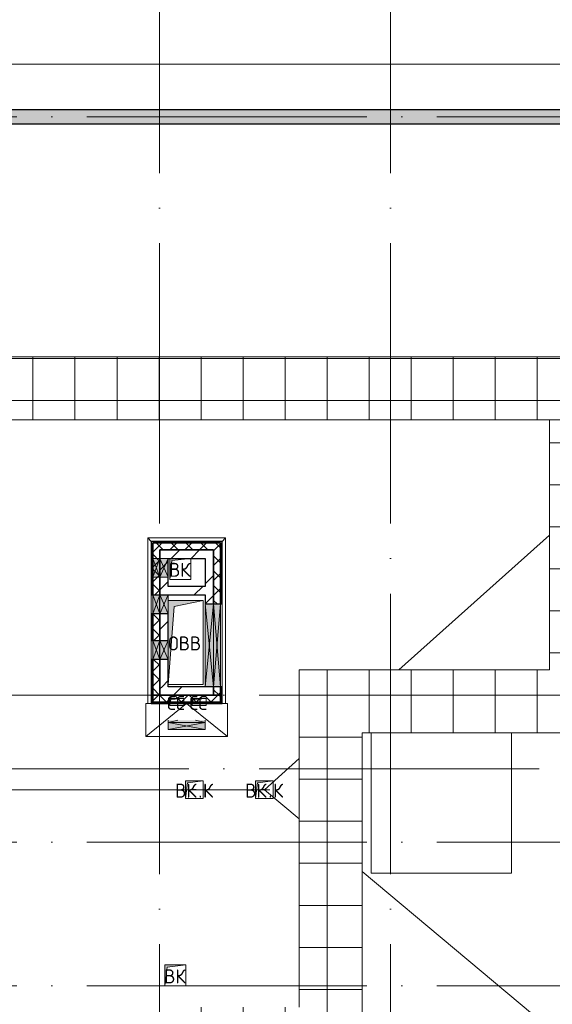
# Model space of a CAD drawing. Header units: millimetres. Extents: x -30540 to 143646, y -11730 to 123410.
# Tile 94 of 114: x 80211 to 87816, y 81389 to 95435. Entities that reach past the tile are written whole.
import ezdxf

# ---------------------------------------------------------------- set-up
doc = ezdxf.new("R2010")
doc.units = ezdxf.units.MM
doc.linetypes.add('ADSK_Линия сетки', pattern=[5000, 4000, -500, 0, -500])
for name, color, linetype, lineweight in [('A-____-NOTE-TEXT', 7, 'Continuous', 18), ('A-DETL-____-THIN', 7, 'Continuous', 9), ('A-FLOR-____-OTLN', 7, 'Continuous', 18), ('A-GENM-____-OTLN', 7, 'Continuous', 18), ('A-GLAZ-____-MCUT', 7, 'Continuous', 9), ('A-GLAZ-____-OTLN', 7, 'Continuous', 18), ('A-ROOF-____-OTLN', 7, 'Continuous', 18), ('A-ROOF-____-PATT', 7, 'Continuous', 18), ('A-WALL-____-MCUT', 7, 'Continuous', 40), ('A-WALL-____-OTLN', 7, 'Continuous', 18), ('A-WALL-____-PATT', 7, 'Continuous', 40), ('M-EQPM-____-OTLN', 7, 'Continuous', 18), ('P-SANR-FIXT-OTLN', 7, 'Continuous', 18), ('S-GRID-____-OTLN', 7, 'Continuous', 9)]:
    doc.layers.add(name, color=color, linetype=linetype, lineweight=lineweight)
doc.styles.add('GOST Common', font='GOST_Common.ttf', dxfattribs={"height": 200})
pattern_1 = [(45, (0, 0), (-106.06602, 106.06602), []), (135, (0, 0), (-106.06602, -106.06602), [])]
pattern_2 = [(45, (0, 0), (-424.264, 424.264), []), (45, (0, 282.8), (-424.264, 424.264), [])]
pattern_3 = [(0, (0, 0), (406.4, 101.6), [6.706, -298.094, 6.706, -298.094, -1625.6]), (0, (0, 0), (406.4, 101.6), [-609.6, 6.706, -602.894, 6.706, -298.094, -711.2]), (0, (0, 0), (406.4, 101.6), [-1524, 6.706, -196.494, 6.706, -501.294]), (120, (152.4, 50.8), (-291.18818, 301.15272), [6.706, -298.094, 6.706, -298.094, -1625.6]), (120, (152.4, 50.8), (-291.18818, 301.15272), [-609.6, 6.706, -602.894, 6.706, -298.094, -711.2]), (120, (152.4, 50.8), (-291.18818, 301.15272), [-1524, 6.706, -196.494, 6.706, -501.294]), (240, (203.2, 254), (-115.21182, -402.75272), [6.706, -298.094, 6.706, -298.094, -1625.6]), (240, (203.2, 254), (-115.21182, -402.75272), [-609.6, 6.706, -602.894, 6.706, -298.094, -711.2]), (240, (203.2, 254), (-115.21182, -402.75272), [-1524, 6.706, -196.494, 6.706, -501.294])]

# ---------------------------------------------------------------- blocks, each defined once
blk = doc.blocks.new('АР_Отверстие прямоугольное - ВК-6798764-Кровля')
at = {"layer": 'A-GLAZ-____-OTLN', "lineweight": 13, "true_color": 0xf9f9f9}
blk.add_hatch(color=7, dxfattribs=at).paths.add_polyline_path([(-465, -60), (715, -60), (715, 60), (-465, 60)])
at = {"layer": 'A-GLAZ-____-MCUT', "color": 254, "lineweight": 15, "true_color": 0xcccccc}
for p, q in [((-465, 60), (-465, -60)), ((715, 60), (715, -60))]:
    blk.add_line(p, q, dxfattribs=at)
at = {"layer": 'A-GLAZ-____-OTLN', "color": 254, "lineweight": 5, "true_color": 0xcccccc}
for p, q in [((715, 60), (-465, -60)), ((-465, 60), (715, -60))]:
    blk.add_line(p, q, dxfattribs=at)
at = {"layer": 'A-GLAZ-____-OTLN', "color": 254, "lineweight": 13, "true_color": 0xcccccc}
for p, q in [((715, 60), (-465, 60)), ((-465, 60), (-465, -60)), ((715, -60), (715, 60)), ((-465, -60), (715, -60))]:
    blk.add_line(p, q, dxfattribs=at)
blk = doc.blocks.new('АР_Отверстие прямоугольное - ВК-6774350-Кровля')
at = {"layer": 'A-GLAZ-____-OTLN', "lineweight": 13, "true_color": 0xf9f9f9}
blk.add_hatch(color=7, dxfattribs=at).paths.add_polyline_path([(-10, -60), (260, -60), (260, 60), (-10, 60)])
at = {"layer": 'A-GLAZ-____-MCUT', "color": 254, "lineweight": 15, "true_color": 0xcccccc}
for p, q in [((-10, 60), (-10, -60)), ((260, 60), (260, -60))]:
    blk.add_line(p, q, dxfattribs=at)
at = {"layer": 'A-GLAZ-____-OTLN', "color": 254, "lineweight": 5, "true_color": 0xcccccc}
for p, q in [((260, 60), (-10, -60)), ((-10, 60), (260, -60))]:
    blk.add_line(p, q, dxfattribs=at)
at = {"layer": 'A-GLAZ-____-OTLN', "color": 254, "lineweight": 13, "true_color": 0xcccccc}
for p, q in [((260, 60), (-10, 60)), ((-10, 60), (-10, -60)), ((260, -60), (260, 60)), ((-10, -60), (260, -60))]:
    blk.add_line(p, q, dxfattribs=at)
blk = doc.blocks.new('АР_Отверстие прямоугольное - ВК-6798965-Кровля')
at = {"layer": 'A-GLAZ-____-OTLN', "lineweight": 13, "true_color": 0xf9f9f9}
blk.add_hatch(color=7, dxfattribs=at).paths.add_polyline_path([(715, -50), (715, 50), (-465, 50), (-465, -50), (171, -50)])
at = {"layer": 'A-GLAZ-____-MCUT', "color": 254, "lineweight": 15, "true_color": 0xcccccc}
for p, q in [((-465, 50), (-465, -50)), ((715, 50), (715, -50))]:
    blk.add_line(p, q, dxfattribs=at)
at = {"layer": 'A-GLAZ-____-OTLN', "color": 254, "lineweight": 5, "true_color": 0xcccccc}
for p, q in [((715, 50), (-465, -50)), ((-465, 50), (715, -50))]:
    blk.add_line(p, q, dxfattribs=at)
at = {"layer": 'A-GLAZ-____-OTLN', "color": 254, "lineweight": 13, "true_color": 0xcccccc}
for p, q in [((715, 50), (-465, 50)), ((-465, 50), (-465, -50)), ((715, -50), (715, 50)), ((-465, -50), (715, -50))]:
    blk.add_line(p, q, dxfattribs=at)
blk = doc.blocks.new('АР_Отверстие прямоугольное - ВК-6777139-Кровля')
at = {"layer": 'A-GLAZ-____-OTLN', "lineweight": 13, "true_color": 0xf9f9f9}
blk.add_hatch(color=7, dxfattribs=at).paths.add_polyline_path([(260, 50), (-10, 50), (-10, -50), (260, -50)])
at = {"layer": 'A-GLAZ-____-MCUT', "color": 254, "lineweight": 15, "true_color": 0xcccccc}
for p, q in [((-10, 50), (-10, -50)), ((260, 50), (260, -50))]:
    blk.add_line(p, q, dxfattribs=at)
at = {"layer": 'A-GLAZ-____-OTLN', "color": 254, "lineweight": 5, "true_color": 0xcccccc}
for p, q in [((260, 50), (-10, -50)), ((-10, 50), (260, -50))]:
    blk.add_line(p, q, dxfattribs=at)
at = {"layer": 'A-GLAZ-____-OTLN', "color": 254, "lineweight": 13, "true_color": 0xcccccc}
for p, q in [((260, 50), (-10, 50)), ((-10, 50), (-10, -50)), ((260, -50), (260, 50)), ((-10, -50), (260, -50))]:
    blk.add_line(p, q, dxfattribs=at)
blk = doc.blocks.new('АР_Отверстие прямоугольное - ВК-7918167-Кровля')
at = {"layer": 'A-GLAZ-____-OTLN', "lineweight": 13, "true_color": 0xf9f9f9}
blk.add_hatch(color=7, dxfattribs=at).paths.add_polyline_path([(149.25, 50), (-140, 50), (-140, -50), (390, -50), (390, 50)])
at = {"layer": 'A-GLAZ-____-MCUT', "color": 254, "lineweight": 15, "true_color": 0xcccccc}
for p, q in [((-140, 50), (-140, -50)), ((390, 50), (390, -50))]:
    blk.add_line(p, q, dxfattribs=at)
at = {"layer": 'A-GLAZ-____-OTLN', "color": 254, "lineweight": 5, "true_color": 0xcccccc}
for p, q in [((390, 50), (-140, -50)), ((-140, 50), (390, -50))]:
    blk.add_line(p, q, dxfattribs=at)
at = {"layer": 'A-GLAZ-____-OTLN', "color": 254, "lineweight": 13, "true_color": 0xcccccc}
for p, q in [((390, 50), (-140, 50)), ((-140, 50), (-140, -50)), ((390, -50), (390, 50)), ((-140, -50), (390, -50))]:
    blk.add_line(p, q, dxfattribs=at)
blk = doc.blocks.new('АР_Отверстие прямоугольное - ВК-7933436-Кровля')
at = {"layer": 'A-GLAZ-____-OTLN', "lineweight": 13, "true_color": 0xf9f9f9}
blk.add_hatch(color=7, dxfattribs=at).paths.add_polyline_path([(-10, -60), (260, -60), (260, 60), (-10, 60)])
at = {"layer": 'A-GLAZ-____-MCUT', "color": 254, "lineweight": 15, "true_color": 0xcccccc}
for p, q in [((-10, 60), (-10, -60)), ((260, 60), (260, -60))]:
    blk.add_line(p, q, dxfattribs=at)
at = {"layer": 'A-GLAZ-____-OTLN', "color": 254, "lineweight": 5, "true_color": 0xcccccc}
for p, q in [((260, 60), (-10, -60)), ((-10, 60), (260, -60))]:
    blk.add_line(p, q, dxfattribs=at)
at = {"layer": 'A-GLAZ-____-OTLN', "color": 254, "lineweight": 13, "true_color": 0xcccccc}
for p, q in [((260, 60), (-10, 60)), ((-10, 60), (-10, -60)), ((260, -60), (260, 60)), ((-10, -60), (260, -60))]:
    blk.add_line(p, q, dxfattribs=at)
blk = doc.blocks.new('АР_Отверстие прямоугольное - ВК-7933574-Кровля')
at = {"layer": 'A-GLAZ-____-OTLN', "lineweight": 13, "true_color": 0xf9f9f9}
blk.add_hatch(color=7, dxfattribs=at).paths.add_polyline_path([(260, 50), (-10, 50), (-10, -50), (260, -50)])
at = {"layer": 'A-GLAZ-____-MCUT', "color": 254, "lineweight": 15, "true_color": 0xcccccc}
for p, q in [((-10, 50), (-10, -50)), ((260, 50), (260, -50))]:
    blk.add_line(p, q, dxfattribs=at)
at = {"layer": 'A-GLAZ-____-OTLN', "color": 254, "lineweight": 5, "true_color": 0xcccccc}
for p, q in [((260, 50), (-10, -50)), ((-10, 50), (260, -50))]:
    blk.add_line(p, q, dxfattribs=at)
at = {"layer": 'A-GLAZ-____-OTLN', "color": 254, "lineweight": 13, "true_color": 0xcccccc}
for p, q in [((260, 50), (-10, 50)), ((-10, 50), (-10, -50)), ((260, -50), (260, 50)), ((-10, -50), (260, -50))]:
    blk.add_line(p, q, dxfattribs=at)
blk = doc.blocks.new('_GM_Dt-St-D_Фартук гнутый из оцинкованной стали_Пристенный_Тип 1__c-верхняя кромка с отгибом_ - ФС-1_3_50х70У100-1_5_t__RAL7016-7598335-Кровля')
at = {"layer": 'A-GENM-____-OTLN', "color": 254, "lineweight": 13, "true_color": 0xcccccc}
for p, q in [((50, 1.5), (50, 0)), ((2361.5, 0), (50, 0)), ((0, -50), (50, 0)), ((2361.5, -50), (0, -50))]:
    blk.add_line(p, q, dxfattribs=at)
blk = doc.blocks.new('_GM_Dt-St-D_Фартук гнутый из оцинкованной стали_Пристенный_Тип 1__c-верхняя кромка с отгибом_ - ФС-1_3_50х70У100-1_5_t__RAL7016-7550971-Кровля')
at = {"layer": 'A-GENM-____-OTLN', "color": 254, "lineweight": 13, "true_color": 0xcccccc}
for p, q in [((0, -50), (50, 0)), ((50, 1.5), (50, 0)), ((1063, 0), (50, 0)), ((1063, 0), (1063, 1.5)), ((1063, 0), (1113, -50)), ((1113, -50), (0, -50))]:
    blk.add_line(p, q, dxfattribs=at)
blk = doc.blocks.new('_GM_Dt-St-D_Фартук гнутый из оцинкованной стали_Пристенный_Тип 1__c-верхняя кромка с отгибом_ - ФС-1_3_50х70У100-1_5_t__RAL7016-7598281-Кровля')
at = {"layer": 'A-GENM-____-OTLN', "color": 254, "lineweight": 13, "true_color": 0xcccccc}
for p, q in [((0, 50), (2361.5, 50)), ((50, 0), (0, 50)), ((50, 0), (2361.5, 0)), ((50, 0), (50, -1.5))]:
    blk.add_line(p, q, dxfattribs=at)
blk = doc.blocks.new('АР_Отверстие прямоугольное - ВК-7918169-Кровля')
at = {"layer": 'A-GLAZ-____-OTLN', "lineweight": 13, "true_color": 0xf9f9f9}
blk.add_hatch(color=7, dxfattribs=at).paths.add_polyline_path([(390, 60), (-140, 60), (-140, 29), (390, 29)])
at = {"layer": 'A-GLAZ-____-MCUT', "color": 254, "lineweight": 15, "true_color": 0xcccccc}
for p, q in [((-140, 60), (-140, 29)), ((390, 60), (390, 29))]:
    blk.add_line(p, q, dxfattribs=at)
at = {"layer": 'A-GLAZ-____-OTLN', "color": 254, "lineweight": 5, "true_color": 0xcccccc}
for p, q in [((-140, 60), (-1, 29)), ((390, 60), (251, 29))]:
    blk.add_line(p, q, dxfattribs=at)
at = {"layer": 'A-GLAZ-____-OTLN', "color": 254, "lineweight": 13, "true_color": 0xcccccc}
for p, q in [((390, 60), (-140, 60)), ((-140, 60), (-140, 29)), ((390, 29), (390, 60))]:
    blk.add_line(p, q, dxfattribs=at)
blk = doc.blocks.new('АР_Канал вертикальный прямоугольный - ВК-6145079-Кровля')
at = {"layer": 'M-EQPM-____-OTLN', "lineweight": 13, "true_color": 0xe2e2e2}
blk.add_hatch(color=254, dxfattribs=at).paths.add_polyline_path([(-150, -150), (-120, 120), (150, 150), (-150, 150)])
at = {"layer": 'M-EQPM-____-OTLN', "color": 253, "lineweight": 13, "true_color": 0xaaaaaa}
for p, q in [((150, 150), (-150, 150)), ((-150, 150), (-150, -150)), ((150, 150), (-150, 150)), ((-150, 150), (-150, -150)), ((-150, -150), (-150, 150)), ((-150, 150), (150, 150)), ((-120, 120), (150, 150)), ((-120, 120), (150, 150)), ((150, -150), (150, 150)), ((150, 150), (150, -150)), ((-150, -150), (-120, 120)), ((-150, -150), (-120, 120)), ((-150, -150), (150, -150)), ((150, -150), (-150, -150))]:
    blk.add_line(p, q, dxfattribs=at)
blk = doc.blocks.new('АР_Канал вертикальный прямоугольный - СС-7918170-Кровля')
at = {"layer": 'M-EQPM-____-OTLN', "lineweight": 13, "true_color": 0xe2e2e2}
blk.add_hatch(color=254, dxfattribs=at).paths.add_polyline_path([(-100, -50), (-85, 35), (100, 50), (-100, 50)])
at = {"layer": 'M-EQPM-____-OTLN', "color": 253, "lineweight": 13, "true_color": 0xaaaaaa}
for p, q in [((100, 50), (-100, 50)), ((-100, 50), (-100, -50)), ((100, 50), (-100, 50)), ((-100, 50), (-100, -50)), ((-100, -50), (-100, 50)), ((-100, 50), (100, 50)), ((-100, -50), (-85, 35)), ((-100, -50), (-85, 35)), ((-85, 35), (100, 50)), ((-85, 35), (100, 50)), ((100, -50), (100, 50)), ((100, 50), (100, -50)), ((-100, -50), (100, -50)), ((100, -50), (-100, -50))]:
    blk.add_line(p, q, dxfattribs=at)
blk = doc.blocks.new('АР_Канал вертикальный прямоугольный - ВК-6742635-Кровля')
at = {"layer": 'M-EQPM-____-OTLN', "lineweight": 13, "true_color": 0xe2e2e2}
blk.add_hatch(color=254, dxfattribs=at).paths.add_polyline_path([(-150, -150), (-120, 120), (150, 150), (-150, 150)])
at = {"layer": 'M-EQPM-____-OTLN', "color": 253, "lineweight": 13, "true_color": 0xaaaaaa}
for p, q in [((150, 150), (-150, 150)), ((-150, 150), (-150, -150)), ((150, 150), (-150, 150)), ((-150, 150), (-150, -150)), ((-150, -150), (-150, 150)), ((-150, 150), (150, 150)), ((-120, 120), (150, 150)), ((-120, 120), (150, 150)), ((150, -150), (150, 150)), ((150, 150), (150, -150)), ((-150, -150), (-120, 120)), ((-150, -150), (-120, 120)), ((-150, -150), (150, -150)), ((150, -150), (-150, -150))]:
    blk.add_line(p, q, dxfattribs=at)
blk = doc.blocks.new('АР_Канал вертикальный прямоугольный - СС-7434655-Кровля')
at = {"layer": 'M-EQPM-____-OTLN', "lineweight": 13, "true_color": 0xe2e2e2}
blk.add_hatch(color=254, dxfattribs=at).paths.add_polyline_path([(-100, -50), (-85, 35), (100, 50), (-100, 50)])
at = {"layer": 'M-EQPM-____-OTLN', "color": 253, "lineweight": 13, "true_color": 0xaaaaaa}
for p, q in [((100, 50), (-100, 50)), ((-100, 50), (-100, -50)), ((100, 50), (-100, 50)), ((-100, 50), (-100, -50)), ((-100, -50), (-100, 50)), ((-100, 50), (100, 50)), ((-100, -50), (-85, 35)), ((-100, -50), (-85, 35)), ((-85, 35), (100, 50)), ((-85, 35), (100, 50)), ((100, -50), (100, 50)), ((100, 50), (100, -50)), ((-100, -50), (100, -50)), ((100, -50), (-100, -50))]:
    blk.add_line(p, q, dxfattribs=at)
blk = doc.blocks.new('АР_Канал вертикальный прямоугольный - ОВВ-7408121-Кровля')
at = {"layer": 'M-EQPM-____-OTLN', "lineweight": 13, "true_color": 0xe2e2e2}
blk.add_hatch(color=254, dxfattribs=at).paths.add_polyline_path([(-250, -600), (-165, 515), (250, 600), (-250, 600)])
at = {"layer": 'M-EQPM-____-OTLN', "color": 253, "lineweight": 13, "true_color": 0xaaaaaa}
for p, q in [((250, 600), (-250, 600)), ((-250, 600), (-250, -600)), ((250, 600), (-250, 600)), ((-250, 600), (-250, -600)), ((-250, -600), (-250, 600)), ((-250, 600), (250, 600)), ((-165, 515), (250, 600)), ((-165, 515), (250, 600)), ((250, -600), (250, 600)), ((250, 600), (250, -600)), ((-250, -600), (-165, 515)), ((-250, -600), (-165, 515)), ((-250, -600), (250, -600)), ((250, -600), (-250, -600))]:
    blk.add_line(p, q, dxfattribs=at)
blk = doc.blocks.new('АР_Канал вертикальный прямоугольный - ВК_К-7474159-Кровля')
at = {"layer": 'M-EQPM-____-OTLN', "lineweight": 13, "true_color": 0xe2e2e2}
blk.add_hatch(color=254, dxfattribs=at).paths.add_polyline_path([(-125, -125), (-100, 100), (125, 125), (-125, 125), (-125, 33)])
at = {"layer": 'M-EQPM-____-OTLN', "color": 253, "lineweight": 13, "true_color": 0xaaaaaa}
for p, q in [((125, 125), (-125, 125)), ((-125, 125), (-125, -125)), ((125, 125), (-125, 125)), ((-125, 125), (-125, -125)), ((-125, -125), (-125, 125)), ((-125, 125), (125, 125)), ((-125, -125), (-100, 100)), ((-125, -125), (-100, 100)), ((-100, 100), (125, 125)), ((-100, 100), (125, 125)), ((125, -125), (125, 125)), ((125, 125), (125, -125)), ((-125, -125), (125, -125)), ((125, -125), (-125, -125))]:
    blk.add_line(p, q, dxfattribs=at)
blk = doc.blocks.new('Воронка_21 - 2In Diameter-V27-Кровля')
at = {"layer": 'A-DETL-____-THIN', "color": 253, "lineweight": 5, "true_color": 0xaaaaaa}
for p, q in [((83629, 84450), (83781, 84450)), ((83680, 84453), (83731, 84453)), ((83705, 84453), (83705, 84450))]:
    blk.add_line(p, q, dxfattribs=at)
blk = doc.blocks.new('Воронка_21 - 2In Diameter-V36-Кровля')
at = {"layer": 'A-DETL-____-THIN', "color": 253, "lineweight": 5, "true_color": 0xaaaaaa}
for p, q in [((83629, 84450), (83781, 84450)), ((83629, 84450), (83781, 84450)), ((83680, 84453), (83731, 84453)), ((83680, 84453), (83731, 84453)), ((83705, 84453), (83705, 84450)), ((83705, 84453), (83705, 84450))]:
    blk.add_line(p, q, dxfattribs=at)
blk = doc.blocks.new('Наметкина 10_РД_АР_К3_отсоединено_rvt-1-Кровля')
at = {"layer": 'A-ROOF-____-PATT', "lineweight": 5, "true_color": 0xe4e4e4}
h = blk.add_hatch(dxfattribs=at)
h.set_pattern_fill('FP_14', color=254, style=0, pattern_type=2)
h.set_pattern_definition([(0, (0, 0), (0, 600), []), (90, (0, 0), (-600, 4e-14), [])])
h.paths.add_polyline_path([(85102, 76250), (85102, 85261), (88675, 85261), (88675, 89725), (95725, 89725), (95725, 86172), (95752, 86172), (95752, 81329), (95725, 81329), (95725, 81020), (93155, 81020), (93155, 77690), (94055, 77690), (94055, 80120), (96625, 80120), (96625, 85950), (99800, 85950), (99800, 88410), (103092, 88410), (103092, 81075), (102046, 81075), (102045, 81075), (100100, 81075), (100100, 80175), (108900, 80175), (108900, 81422), (113980, 81422), (113980, 78900), (125861, 78900), (125861, 89310), (109999, 89310), (109999, 92648), (103092, 92648), (103092, 89310), (96676, 89310), (96676, 90625), (75677, 90625), (75677, 89725), (87775, 89725), (87775, 86161), (84202, 86161), (84202, 81350), (82202, 81350), (82202, 80390), (75135, 80390), (75135, 82150), (66605, 82150), (66605, 85800), (69729, 85800), (69729, 86800), (65705, 86800), (65705, 85850), (65735, 85850), (65705, 85847), (65705, 83050), (65735, 83050), (65705, 83047), (65705, 81250), (73695, 81250), (73695, 79490), (82202, 79490), (82202, 78250), (84332, 78250), (84332, 76250), (84990, 76250)])
h.paths.add_polyline_path([(114880, 79800), (114880, 82322), (108000, 82322), (108000, 81075), (104005, 81075), (104005, 91748), (109099, 91748), (109099, 85625), (114880, 85625), (114880, 88410), (124961, 88410), (124961, 85827), (125007, 85827), (125007, 83674), (124961, 83674), (124961, 79800), (117687, 79800)])
h.paths.add_polyline_path([(97705, 86000), (97705, 86300), (98005, 86300), (97735, 86270)])
h.paths.add_polyline_path([(113980, 86525), (109999, 86525), (109999, 88410), (113980, 88410), (113980, 87375)])
at = {"layer": 'A-WALL-____-PATT', "lineweight": 5, "true_color": 0xcccccc}
h = blk.add_hatch(dxfattribs=at)
h.set_pattern_fill('FP_11', color=254, style=0, pattern_type=2)
h.set_pattern_definition([(45, (0, 0), (-228.0985, 228.0985), []), (45, (228.1, 0), (-228.0985, 228.0985), [403.225, -80.645, 6.706, -73.939])])
h.paths.add_polyline_path([(127405, 93950), (127605, 93950), (127605, 94150), (76255, 94150), (76255, 93950), (117687, 93950)])
h = blk.add_hatch(dxfattribs=at)
h.set_pattern_fill('FP_16', color=254, style=0, pattern_type=2)
h.set_pattern_definition(pattern_3)
h.paths.add_polyline_path([(83080, 87970), (83100, 87970), (83100, 87990), (82090, 87990), (82090, 87970), (82946, 87970)])
h = blk.add_hatch(dxfattribs=at)
h.set_pattern_fill('FP_16', color=254, style=0, pattern_type=2)
h.set_pattern_definition(pattern_3)
h.paths.add_polyline_path([(82110, 85680), (82110, 86310), (82090, 86310), (82090, 85680)])
h.paths.add_polyline_path([(82090, 86580), (82110, 86580), (82110, 86960), (82090, 86960)])
h.paths.add_polyline_path([(82110, 87230), (82110, 87970), (82090, 87970), (82090, 87230)])
h = blk.add_hatch(dxfattribs=at)
h.set_pattern_fill('FP_13', color=254, style=0, pattern_type=2)
h.set_pattern_definition(pattern_1)
h.paths.add_polyline_path([(82210, 85800), (82210, 86310), (82110, 86310), (82110, 85800)])
h.paths.add_polyline_path([(82110, 86580), (82210, 86580), (82210, 86960), (82110, 86960)])
h.paths.add_polyline_path([(82110, 87230), (82210, 87230), (82210, 87970), (82110, 87970), (82110, 87375)])
h = blk.add_hatch(dxfattribs=at)
h.set_pattern_fill('FP_13', color=254, style=0, pattern_type=2)
h.set_pattern_definition(pattern_1)
h.paths.add_polyline_path([(82980, 87870), (82980, 87970), (82210, 87970), (82210, 87870), (82946, 87870)])
h = blk.add_hatch(dxfattribs=at)
h.set_pattern_fill('FP_13', color=254, style=0, pattern_type=2)
h.set_pattern_definition(pattern_1)
h.paths.add_polyline_path([(83080, 85800), (83080, 85920), (82980, 85920), (82980, 85800)])
h.paths.add_polyline_path([(83080, 87100), (83080, 87970), (82980, 87970), (82980, 87100)])
h = blk.add_hatch(dxfattribs=at)
h.set_pattern_fill('FP_16', color=254, style=0, pattern_type=2)
h.set_pattern_definition(pattern_3)
h.paths.add_polyline_path([(83100, 85680), (83100, 85920), (83080, 85920), (83080, 85680)])
h.paths.add_polyline_path([(83100, 87100), (83100, 87970), (83080, 87970), (83080, 87100)])
h = blk.add_hatch(dxfattribs=at)
h.set_pattern_fill('FP_12', color=254, style=0, pattern_type=2)
h.set_pattern_definition(pattern_2)
h.paths.add_polyline_path([(82210, 87750), (82860, 87750), (82860, 87870), (82210, 87870)])
h = blk.add_hatch(dxfattribs=at)
h.set_pattern_fill('FP_12', color=254, style=0, pattern_type=2)
h.set_pattern_definition(pattern_2)
h.paths.add_polyline_path([(82860, 85800), (82980, 85800), (82980, 85920), (82860, 85920)])
h.paths.add_polyline_path([(82946, 87100), (82980, 87100), (82980, 87870), (82860, 87870), (82860, 87100)])
h = blk.add_hatch(dxfattribs=at)
h.set_pattern_fill('FP_12', color=254, style=0, pattern_type=2)
h.set_pattern_definition(pattern_2)
h.paths.add_polyline_path([(82210, 85920), (82330, 85920), (82330, 86310), (82210, 86310), (82210, 85929)])
h.paths.add_polyline_path([(82330, 86580), (82330, 86960), (82210, 86960), (82210, 86580)])
h.paths.add_polyline_path([(82330, 87230), (82330, 87750), (82210, 87750), (82210, 87230)])
h = blk.add_hatch(dxfattribs=at)
h.set_pattern_fill('FP_12', color=254, style=0, pattern_type=2)
h.set_pattern_definition(pattern_2)
h.paths.add_polyline_path([(82860, 87230), (82860, 87350), (82330, 87350), (82330, 87230)])
h = blk.add_hatch(dxfattribs=at)
h.set_pattern_fill('FP_12', color=254, style=0, pattern_type=2)
h.set_pattern_definition(pattern_2)
h.paths.add_polyline_path([(82860, 85800), (82860, 85920), (82210, 85920), (82210, 85800)])
h = blk.add_hatch(dxfattribs=at)
h.set_pattern_fill('FP_13', color=254, style=0, pattern_type=2)
h.set_pattern_definition(pattern_1)
h.paths.add_polyline_path([(82875, 85700), (83080, 85700), (83080, 85800), (82110, 85800), (82110, 85700), (82355, 85700), (82355, 85750), (82555, 85750), (82370, 85735), (82364, 85700), (82675, 85700), (82675, 85750), (82875, 85750), (82690, 85735), (82684, 85700), (82690, 85700)])
h = blk.add_hatch(dxfattribs=at)
h.set_pattern_fill('FP_16', color=254, style=0, pattern_type=2)
h.set_pattern_definition(pattern_3)
h.paths.add_polyline_path([(83080, 85680), (83080, 85700), (82684, 85700), (82681, 85680), (82946, 85680)])
h.paths.add_polyline_path([(82675, 85680), (82675, 85700), (82364, 85700), (82361, 85680), (82370, 85680)])
h.paths.add_polyline_path([(82110, 85680), (82355, 85680), (82355, 85700), (82110, 85700)])
at = {"layer": 'A-FLOR-____-OTLN', "color": 254, "lineweight": 13, "true_color": 0xcccccc}
for p, q in [((128255, 94800), (62975, 94800)), ((87232, 85261), (85232, 85261)), ((85232, 85261), (85232, 83261)), ((87232, 83261), (87232, 85261)), ((85232, 83261), (87232, 83261))]:
    blk.add_line(p, q, dxfattribs=at)
at = {"layer": 'A-ROOF-____-OTLN', "color": 254, "lineweight": 13, "true_color": 0xcccccc}
for p, q in [((75677, 90625), (96676, 90625)), ((87775, 89725), (75677, 89725)), ((87775, 86161), (87775, 89725)), ((87775, 88081), (85623, 86161)), ((84202, 86161), (87775, 86161)), ((84202, 81350), (84202, 86161)), ((82010, 85210), (82010, 85680)), ((82010, 85210), (82595, 85680)), ((82010, 85680), (82090, 85680)), ((82595, 85680), (83180, 85210)), ((83100, 85680), (83180, 85680)), ((83180, 85680), (83180, 85210)), ((83180, 85210), (82010, 85210)), ((85102, 85261), (85102, 76250)), ((85232, 85261), (85102, 85261)), ((88675, 85261), (87232, 85261)), ((84202, 84893), (83705, 84450)), ((75135, 84450), (83705, 84450)), ((83705, 84450), (84202, 84035)), ((85102, 83283), (89005, 80022))]:
    blk.add_line(p, q, dxfattribs=at)
at = {"layer": 'A-WALL-____-MCUT', "color": 254, "lineweight": 30, "true_color": 0xcccccc}
for p, q in [((127605, 94150), (76255, 94150)), ((76255, 93950), (127405, 93950)), ((83100, 87990), (82090, 87990)), ((82090, 87990), (82090, 87970)), ((82090, 87970), (82090, 87230)), ((82110, 87970), (82110, 87750)), ((82210, 87970), (82110, 87970)), ((82110, 87970), (83080, 87970)), ((82110, 87750), (82110, 87970)), ((82980, 87970), (82210, 87970)), ((83080, 87970), (82980, 87970)), ((83080, 87100), (83080, 87970)), ((83080, 87970), (83080, 87100)), ((83100, 87970), (83100, 87990)), ((83100, 87100), (83100, 87970)), ((82210, 87750), (82210, 87870)), ((82860, 87870), (82210, 87870)), ((82210, 87870), (82210, 87750)), ((82210, 87870), (82980, 87870)), ((82980, 87870), (82860, 87870)), ((82980, 87870), (82980, 87100)), ((82980, 87100), (82980, 87870)), ((82110, 87750), (82110, 87480)), ((82110, 87480), (82110, 87750)), ((82210, 87750), (82210, 87480)), ((82210, 87480), (82210, 87750)), ((82330, 87480), (82330, 87750)), ((82330, 87750), (82860, 87750)), ((82860, 87750), (82860, 87350)), ((82110, 87480), (82110, 87230)), ((82110, 87230), (82110, 87480)), ((82210, 87480), (82210, 87230)), ((82210, 87230), (82210, 87480)), ((82330, 87350), (82330, 87480)), ((82090, 87230), (82110, 87230)), ((82110, 87230), (82210, 87230)), ((82210, 87230), (82330, 87230)), ((82860, 87350), (82330, 87350)), ((82330, 87230), (82860, 87230)), ((82860, 87230), (82860, 87100)), ((82860, 87100), (82980, 87100)), ((82980, 87100), (83080, 87100)), ((83080, 87100), (83100, 87100)), ((82090, 86960), (82090, 86580)), ((82110, 86960), (82090, 86960)), ((82110, 86960), (82110, 86580)), ((82210, 86960), (82110, 86960)), ((82110, 86580), (82110, 86960)), ((82210, 86960), (82210, 86580)), ((82330, 86960), (82210, 86960)), ((82210, 86580), (82210, 86960)), ((82330, 86580), (82330, 86960)), ((82090, 86580), (82110, 86580)), ((82110, 86580), (82210, 86580)), ((82210, 86580), (82330, 86580)), ((82090, 86310), (82090, 85680)), ((82110, 86310), (82090, 86310)), ((82110, 86310), (82110, 85800)), ((82210, 86310), (82110, 86310)), ((82110, 85680), (82110, 86310)), ((82210, 86310), (82210, 85920)), ((82330, 86310), (82210, 86310)), ((82210, 85800), (82210, 86310)), ((82330, 85920), (82330, 86310)), ((82210, 85920), (82210, 85800)), ((82860, 85920), (82330, 85920)), ((82980, 85920), (82860, 85920)), ((83080, 85920), (82980, 85920)), ((82980, 85920), (82980, 85800)), ((82980, 85800), (82980, 85920)), ((83080, 85800), (83080, 85920)), ((83100, 85920), (83080, 85920)), ((83080, 85920), (83080, 85680)), ((83100, 85680), (83100, 85920)), ((83080, 85800), (82110, 85800)), ((82110, 85800), (82110, 85700)), ((82110, 85800), (82210, 85800)), ((82110, 85700), (83080, 85700)), ((83080, 85700), (82110, 85700)), ((82110, 85700), (82110, 85680)), ((82210, 85800), (82860, 85800)), ((82860, 85800), (82980, 85800)), ((82980, 85800), (83080, 85800)), ((83080, 85700), (83080, 85800)), ((83080, 85680), (83080, 85700)), ((82090, 85680), (82110, 85680)), ((82110, 85680), (83080, 85680)), ((83080, 85680), (83100, 85680))]:
    blk.add_line(p, q, dxfattribs=at)
at = {"layer": 'A-WALL-____-OTLN', "color": 254, "lineweight": 13, "true_color": 0xcccccc}
for p, q in [((82090, 86960), (82090, 87230)), ((82110, 87230), (82090, 87230)), ((82110, 86960), (82110, 87230)), ((82210, 87230), (82110, 87230)), ((82110, 87230), (82110, 86960)), ((82210, 86960), (82210, 87230)), ((82330, 87230), (82210, 87230)), ((82210, 87230), (82210, 86960)), ((82330, 87230), (82330, 86960)), ((82980, 87100), (82860, 87100)), ((82860, 85920), (82860, 87100)), ((83080, 87100), (82980, 87100)), ((82980, 85920), (82980, 87100)), ((82980, 87100), (82980, 85920)), ((83080, 87100), (83080, 85920)), ((83080, 87100), (83100, 87100)), ((83080, 85920), (83080, 87100)), ((83100, 87100), (83100, 85920)), ((82110, 86960), (82090, 86960)), ((82090, 86310), (82090, 86580)), ((82110, 86580), (82090, 86580)), ((82110, 86310), (82110, 86580)), ((82110, 86580), (82110, 86310)), ((82210, 86310), (82210, 86580)), ((82210, 86580), (82210, 86310)), ((82330, 86580), (82330, 86310)), ((82110, 86310), (82090, 86310)), ((82860, 85920), (82980, 85920)), ((82980, 85920), (83080, 85920)), ((83080, 85920), (83100, 85920))]:
    blk.add_line(p, q, dxfattribs=at)
at = {"layer": 'A-GENM-____-OTLN', "color": 254, "lineweight": 13, "true_color": 0xcccccc}
for name, p, rotation in [('_GM_Dt-St-D_Фартук гнутый из оцинкованной стали_Пристенный_Тип 1__c-верхняя кромка с отгибом_ - ФС-1_3_50х70У100-1_5_t__RAL7016-7598335-Кровля', (82089, 88042), 269.9999999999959), ('_GM_Dt-St-D_Фартук гнутый из оцинкованной стали_Пристенный_Тип 1__c-верхняя кромка с отгибом_ - ФС-1_3_50х70У100-1_5_t__RAL7016-7550971-Кровля', (83152, 87992), 180), ('_GM_Dt-St-D_Фартук гнутый из оцинкованной стали_Пристенный_Тип 1__c-верхняя кромка с отгибом_ - ФС-1_3_50х70У100-1_5_t__RAL7016-7598281-Кровля', (83102, 88042), 270.0000000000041)]:
    blk.add_blockref(name, p, dxfattribs=dict(at, rotation=rotation))
at = {"layer": 'A-GLAZ-____-OTLN', "color": 254, "lineweight": 13, "true_color": 0xcccccc}
for name, p, rotation in [('АР_Отверстие прямоугольное - ВК-7933574-Кровля', (82160, 87740), 269.9999999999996), ('АР_Отверстие прямоугольное - ВК-7933436-Кровля', (82270, 87490), 89.99999999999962), ('АР_Отверстие прямоугольное - ВК-6777139-Кровля', (82160, 86970), 89.99999999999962), ('АР_Отверстие прямоугольное - ВК-6774350-Кровля', (82270, 87220), 269.9999999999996), ('АР_Отверстие прямоугольное - ВК-6798764-Кровля', (82920, 86635), 269.9999999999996), ('АР_Отверстие прямоугольное - ВК-6798965-Кровля', (83030, 86385), 89.99999999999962), ('АР_Отверстие прямоугольное - ВК-6777139-Кровля', (82160, 86320), 89.99999999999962), ('АР_Отверстие прямоугольное - ВК-6774350-Кровля', (82270, 86570), 269.9999999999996), ('АР_Отверстие прямоугольное - ВК-7918169-Кровля', (82720, 85470), 180), ('АР_Отверстие прямоугольное - ВК-7918167-Кровля', (82720, 85360), 180)]:
    blk.add_blockref(name, p, dxfattribs=dict(at, rotation=rotation))
at = {"layer": 'M-EQPM-____-OTLN', "color": 253, "lineweight": 5, "true_color": 0xaaaaaa}
for name, p in [('АР_Канал вертикальный прямоугольный - ВК-6145079-Кровля', (82505, 87600)), ('АР_Канал вертикальный прямоугольный - ОВВ-7408121-Кровля', (82580, 86550)), ('АР_Канал вертикальный прямоугольный - СС-7918170-Кровля', (82455, 85700)), ('АР_Канал вертикальный прямоугольный - СС-7434655-Кровля', (82775, 85700)), ('АР_Канал вертикальный прямоугольный - ВК_К-7474159-Кровля', (82705, 84450)), ('АР_Канал вертикальный прямоугольный - ВК_К-7474159-Кровля', (83705, 84450)), ('АР_Канал вертикальный прямоугольный - ВК-6742635-Кровля', (82435, 81800))]:
    blk.add_blockref(name, p, dxfattribs=at)
at = {"layer": 'P-SANR-FIXT-OTLN', "color": 253, "lineweight": 5, "true_color": 0xaaaaaa}
for name, p in [('Воронка_21 - 2In Diameter-V36-Кровля', (-1000, 0)), ('Воронка_21 - 2In Diameter-V27-Кровля', (0, 0)), ('Воронка_21 - 2In Diameter-V36-Кровля', (0, 0))]:
    blk.add_blockref(name, p, dxfattribs=at)
at = {"layer": 'A-____-NOTE-TEXT', "color": 253, "lineweight": 5, "true_color": 0xaaaaaa, "char_height": 200, "attachment_point": 1, "style": 'GOST Common'}
for s, insert, width in [('ВК', (82343, 87687), 400.84), ('ОВВ', (82332, 86637), 609.28), ('СС', (82313, 85787), 352.74), ('СС', (82633, 85787), 352.74), ('ВК', (82430, 84537), 400.84), ('\\fGOST Common|b0|i0|c204|p34|;К', (82827, 84537), 192.4), ('ВК', (83430, 84537), 400.84), ('\\fGOST Common|b0|i0|c204|p34|;К', (83827, 84537), 192.4), ('\\fGOST Common|b0|i0|c204|p34|;.', (82761, 84537), 80.17), ('\\fGOST Common|b0|i0|c204|p34|;.', (83761, 84537), 80.17), ('ВК', (82273, 81887), 400.84)]:
    blk.add_mtext(s, dxfattribs=dict(at, insert=insert, width=width))

msp = doc.modelspace()

# ---------------------------------------------------------------- linework, layer by layer
at = {"layer": 'S-GRID-____-OTLN', "color": 253, "linetype": 'ADSK_Линия сетки', "true_color": 0xaaaaaa}
for p, q in [((82205.3, 53245.6), (82205.3, 100101.1)), ((85505.3, 53245.6), (85505.3, 100101.1)), ((135169, 94050), (62296.8, 94050)), ((135169, 89725), (62296.8, 89725)), ((132629, 85800), (62296.8, 85800)), ((132629, 84750), (62296.8, 84750)), ((135169, 83700), (62296.8, 83700)), ((135169, 81650), (62296.8, 81650))]:
    msp.add_line(p, q, dxfattribs=at)

# ---------------------------------------------------------------- block references
at = {"lineweight": 5}
msp.add_blockref('Наметкина 10_РД_АР_К3_отсоединено_rvt-1-Кровля', (0, 0), dxfattribs=at)

doc.saveas('drawing.dxf')
